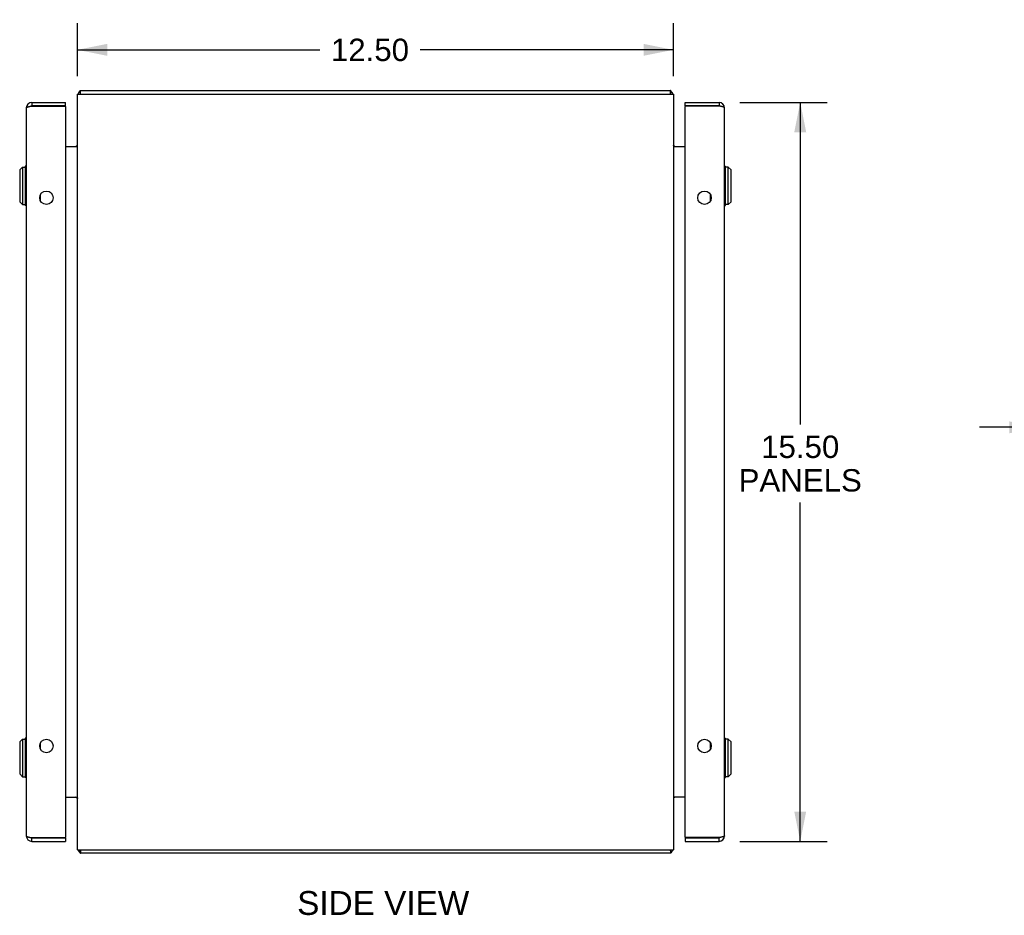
# Model space of a CAD drawing. Header units: inches. Extents: x 0 to 106, y 0 to 69.
# Tile 4 of 5: x 45 to 66, y 25 to 44. Entities that reach past the tile are written whole.
import ezdxf

# ---------------------------------------------------------------- set-up
doc = ezdxf.new("R2010")
doc.units = ezdxf.units.IN
doc.header["$LTSCALE"] = 5.84375
doc.header["$MEASUREMENT"] = 0
doc.layers.get('0').update_dxf_attribs({"linetype": 'CONTINUOUS'})
doc.layers.add('1-ACCESS_PANEL', color=7, linetype='CONTINUOUS')
doc.layers.add('DIMENSIONS', color=7, linetype='CONTINUOUS')
doc.styles.get("Standard").update_dxf_attribs({"font": 'arial.ttf'})
doc.dimstyles.new('DIMSTYLE_1', dxfattribs={"dimtxt": 0.46875, "dimasz": 0.625, "dimexe": 0.09, "dimexo": 0.07, "dimgap": 0.0375, "dimtad": 0, "dimtih": 1, "dimtoh": 1, "dimzin": 4, "dimdsep": 46, "dimtxsty": 'Standard', "dimblk": '_FILLED', "dimblk1": '_FILLED', "dimblk2": '_FILLED', "dimcen": 0.09, "dimazin": 1, "dimtfac": 1, "dimtofl": 0, "dimtmove": 0, "dimatfit": 3, "dimldrblk": '_FILLED', "dimfxl": 1, "dimtolj": 1, "dimtzin": 4, "dimarcsym": 0})

# ---------------------------------------------------------------- blocks, each defined once
blk = doc.blocks.new('_FILLED')
at = {"color": 0, "linetype": 'ByBlock'}
blk.add_solid([(0, 0), (-1, 0.2), (-1, -0.2)], dxfattribs=at)
blk = doc.blocks.new('*D1')
at = {"layer": 'DIMENSIONS', "color": 2, "linetype": 'Continuous'}
for p, q in [((46.668, 42.509), (46.668, 43.623)), ((59.168, 42.509), (59.168, 43.623)), ((46.668, 43.061), (51.75, 43.061)), ((59.168, 43.061), (53.856, 43.061))]:
    blk.add_line(p, q, dxfattribs=at)
at = {"layer": 'DIMENSIONS', "color": 2, "linetype": 'Continuous', "xscale": 0.625, "yscale": 0.625, "zscale": 0.625, "rotation": 180}
blk.add_blockref('_FILLED', (46.668, 43.061), dxfattribs=at)
at = {"layer": 'DIMENSIONS', "color": 2, "linetype": 'Continuous', "xscale": 0.625, "yscale": 0.625, "zscale": 0.625}
blk.add_blockref('_FILLED', (59.168, 43.061), dxfattribs=at)
at = {"layer": 'DIMENSIONS', "color": 2, "linetype": 'Continuous', "insert": (52.803, 43.295), "char_height": 0.4688, "width": 1.63801, "attachment_point": 2, "line_spacing_factor": 0.9}
blk.add_mtext('12.50', dxfattribs=at)
blk = doc.blocks.new('*D4')
at = {"layer": '1-ACCESS_PANEL', "color": 2, "linetype": 'Continuous'}
for p, q in [((66.84, 35.143), (65.59, 35.143)), ((68.34, 35.143), (69.54, 35.143))]:
    blk.add_line(p, q, dxfattribs=at)
at = {"layer": '1-ACCESS_PANEL', "color": 2, "linetype": 'Continuous', "xscale": 0.625, "yscale": 0.625, "zscale": 0.625}
blk.add_blockref('_FILLED', (66.84, 35.143), dxfattribs=at)
at = {"layer": '1-ACCESS_PANEL', "color": 2, "linetype": 'Continuous', "xscale": 0.625, "yscale": 0.625, "zscale": 0.625, "rotation": 180}
blk.add_blockref('_FILLED', (68.34, 35.143), dxfattribs=at)
at = {"layer": '1-ACCESS_PANEL', "color": 2, "linetype": 'Continuous', "insert": (69.775, 35.378), "char_height": 0.4688, "width": 1.27382, "attachment_point": 1, "line_spacing_factor": 0.9}
blk.add_mtext('1.50', dxfattribs=at)
blk = doc.blocks.new('*D11')
at = {"layer": 'DIMENSIONS', "color": 2, "linetype": 'Continuous'}
for p, q in [((60.562, 41.959), (62.391, 41.959)), ((61.828, 41.959), (61.828, 35.204)), ((61.828, 26.459), (61.828, 33.563)), ((60.562, 26.459), (62.391, 26.459))]:
    blk.add_line(p, q, dxfattribs=at)
at = {"layer": 'DIMENSIONS', "color": 2, "linetype": 'Continuous', "xscale": 0.625, "yscale": 0.625, "zscale": 0.625}
for p, rotation in [((61.828, 41.959), 90), ((61.828, 26.459), 270)]:
    blk.add_blockref('_FILLED', p, dxfattribs=dict(at, rotation=rotation))
at = {"layer": 'DIMENSIONS', "color": 2, "linetype": 'Continuous', "insert": (61.828, 34.969), "char_height": 0.4688, "width": 2.579, "attachment_point": 2, "line_spacing_factor": 0.9}
blk.add_mtext('15.50\\PPANELS', dxfattribs=at)

msp = doc.modelspace()

# ---------------------------------------------------------------- linework, layer by layer
at = {"color": 3, "linetype": 'Continuous'}
for p, q in [((46.668, 26.284), (46.668, 42.134)), ((46.668, 42.134), (59.168, 42.134)), ((46.731, 42.209), (59.105, 42.209)), ((59.168, 42.134), (59.168, 26.284)), ((45.711, 41.959), (46.419, 41.959)), ((59.417, 41.959), (60.125, 41.959)), ((45.594, 41.842), (45.594, 26.576)), ((45.644, 41.868), (45.649, 41.869)), ((45.649, 41.869), (45.654, 41.87)), ((45.654, 41.87), (45.659, 41.872)), ((45.659, 41.872), (45.664, 41.873)), ((45.664, 41.873), (45.669, 41.874)), ((45.669, 41.874), (45.675, 41.876)), ((45.675, 41.876), (45.68, 41.877)), ((45.68, 41.877), (45.689, 41.879)), ((45.689, 41.879), (46.415, 41.879)), ((46.419, 41.869), (46.419, 26.549)), ((59.417, 26.549), (59.417, 41.869)), ((60.146, 41.879), (59.42, 41.879)), ((60.155, 41.877), (60.146, 41.879)), ((60.163, 41.875), (60.155, 41.877)), ((60.169, 41.874), (60.163, 41.875)), ((60.174, 41.872), (60.169, 41.874)), ((60.179, 41.871), (60.174, 41.872)), ((60.184, 41.87), (60.179, 41.871)), ((60.242, 26.576), (60.242, 41.842)), ((46.419, 41.034), (46.661, 41.034)), ((59.174, 41.034), (59.417, 41.034)), ((46.419, 27.384), (46.661, 27.384)), ((59.417, 27.384), (59.174, 27.384)), ((45.651, 26.548), (45.656, 26.547)), ((45.656, 26.547), (45.661, 26.545)), ((45.661, 26.545), (45.667, 26.544)), ((45.667, 26.544), (45.672, 26.543)), ((45.672, 26.543), (45.68, 26.541)), ((45.68, 26.541), (45.689, 26.539)), ((45.689, 26.539), (46.415, 26.539)), ((45.711, 26.459), (46.419, 26.459)), ((59.417, 26.459), (60.125, 26.459)), ((60.146, 26.539), (59.42, 26.539)), ((60.155, 26.541), (60.146, 26.539)), ((60.16, 26.542), (60.155, 26.541)), ((60.166, 26.544), (60.16, 26.542)), ((60.171, 26.545), (60.166, 26.544)), ((60.176, 26.546), (60.171, 26.545)), ((60.182, 26.547), (60.176, 26.546)), ((60.187, 26.549), (60.182, 26.547)), ((60.191, 26.55), (60.187, 26.549)), ((46.668, 26.284), (59.168, 26.284)), ((59.105, 26.209), (46.731, 26.209))]:
    msp.add_line(p, q, dxfattribs=at)
at = {"color": 7, "linetype": 'Continuous'}
for p, q in [((46.706, 42.178), (46.731, 42.151)), ((46.731, 42.134), (46.731, 42.209)), ((59.105, 42.134), (59.105, 42.209)), ((59.13, 42.178), (59.105, 42.151)), ((45.711, 41.959), (45.711, 41.884)), ((46.419, 41.884), (46.419, 41.959)), ((59.417, 41.884), (59.417, 41.959)), ((60.125, 41.959), (60.125, 41.884)), ((46.419, 41.884), (45.711, 41.884)), ((60.125, 41.884), (59.417, 41.884)), ((45.515, 40.603), (45.456, 40.544)), ((45.456, 40.544), (45.456, 39.874)), ((45.515, 40.603), (45.515, 39.815)), ((45.515, 40.603), (45.574, 40.603)), ((45.574, 40.622), (45.574, 39.796)), ((45.594, 40.622), (45.574, 40.622)), ((60.242, 40.622), (60.261, 40.622)), ((60.261, 39.796), (60.261, 40.622)), ((60.32, 40.603), (60.261, 40.603)), ((60.32, 39.815), (60.32, 40.603)), ((60.32, 40.603), (60.379, 40.544)), ((60.379, 39.874), (60.379, 40.544)), ((45.515, 39.815), (45.456, 39.874)), ((45.887, 40.015), (45.887, 39.903)), ((59.949, 39.903), (59.949, 40.015)), ((60.32, 39.815), (60.379, 39.874)), ((45.515, 39.815), (45.574, 39.815)), ((45.594, 39.796), (45.574, 39.796)), ((60.242, 39.796), (60.261, 39.796)), ((60.32, 39.815), (60.261, 39.815)), ((45.515, 28.603), (45.456, 28.544)), ((45.456, 28.544), (45.456, 27.874)), ((45.515, 28.603), (45.515, 27.815)), ((45.515, 28.603), (45.574, 28.603)), ((45.574, 28.622), (45.574, 27.796)), ((45.594, 28.622), (45.574, 28.622)), ((45.887, 28.515), (45.887, 28.403)), ((59.949, 28.403), (59.949, 28.515)), ((60.242, 28.622), (60.261, 28.622)), ((60.261, 27.796), (60.261, 28.622)), ((60.32, 28.603), (60.261, 28.603)), ((60.32, 28.603), (60.379, 28.544)), ((60.32, 27.815), (60.32, 28.603)), ((60.379, 27.874), (60.379, 28.544)), ((45.515, 27.815), (45.456, 27.874)), ((45.515, 27.815), (45.574, 27.815)), ((45.594, 27.796), (45.574, 27.796)), ((60.242, 27.796), (60.261, 27.796)), ((60.32, 27.815), (60.261, 27.815)), ((60.32, 27.815), (60.379, 27.874)), ((45.711, 26.459), (45.711, 26.534)), ((45.711, 26.534), (46.419, 26.534)), ((46.419, 26.534), (46.419, 26.459)), ((59.417, 26.534), (60.125, 26.534)), ((59.417, 26.534), (59.417, 26.459)), ((60.125, 26.459), (60.125, 26.534)), ((46.706, 26.24), (46.731, 26.267)), ((46.731, 26.284), (46.731, 26.209)), ((59.105, 26.284), (59.105, 26.209)), ((59.13, 26.24), (59.105, 26.267))]:
    msp.add_line(p, q, dxfattribs=at)
at = {"color": 3, "linetype": 'Continuous'}
for points in [[(46.706, 42.178), (46.707, 42.18), (46.709, 42.181), (46.71, 42.183), (46.711, 42.186), (46.713, 42.188), (46.714, 42.19), (46.716, 42.195)], [(46.716, 42.195), (46.718, 42.197), (46.719, 42.199), (46.72, 42.201), (46.721, 42.203), (46.722, 42.204), (46.724, 42.206), (46.725, 42.207), (46.726, 42.208), (46.728, 42.208), (46.729, 42.209), (46.73, 42.209), (46.731, 42.209)], [(59.121, 42.19), (59.119, 42.195), (59.118, 42.197), (59.116, 42.199), (59.115, 42.201), (59.114, 42.203), (59.113, 42.204), (59.112, 42.206), (59.11, 42.207), (59.109, 42.208), (59.108, 42.208), (59.107, 42.209), (59.106, 42.209), (59.105, 42.209)], [(59.13, 42.178), (59.128, 42.18), (59.127, 42.181), (59.125, 42.183), (59.124, 42.186), (59.123, 42.188), (59.121, 42.19)], [(45.594, 41.842), (45.594, 41.843), (45.594, 41.843), (45.594, 41.844), (45.594, 41.845), (45.595, 41.845), (45.595, 41.846), (45.595, 41.847), (45.596, 41.847), (45.597, 41.848), (45.597, 41.848), (45.598, 41.849), (45.599, 41.85), (45.6, 41.85), (45.601, 41.851), (45.602, 41.852), (45.603, 41.852), (45.604, 41.853), (45.605, 41.854), (45.606, 41.854), (45.608, 41.855), (45.609, 41.856), (45.611, 41.856), (45.612, 41.857), (45.614, 41.858), (45.615, 41.858), (45.617, 41.859), (45.619, 41.86), (45.621, 41.86), (45.622, 41.861), (45.624, 41.862), (45.626, 41.862), (45.628, 41.863), (45.63, 41.864), (45.633, 41.864), (45.635, 41.865), (45.637, 41.866), (45.639, 41.866), (45.642, 41.867), (45.644, 41.868)], [(60.242, 41.842), (60.242, 41.843), (60.241, 41.843), (60.241, 41.844), (60.241, 41.845), (60.241, 41.845), (60.24, 41.846), (60.24, 41.847), (60.239, 41.847), (60.239, 41.848), (60.238, 41.848), (60.237, 41.849), (60.237, 41.85), (60.236, 41.85), (60.235, 41.851), (60.234, 41.852), (60.233, 41.852), (60.231, 41.853), (60.23, 41.854), (60.229, 41.854), (60.228, 41.855), (60.226, 41.856), (60.225, 41.856), (60.223, 41.857), (60.222, 41.858), (60.22, 41.858), (60.218, 41.859), (60.217, 41.86), (60.215, 41.86), (60.213, 41.861), (60.211, 41.862), (60.209, 41.862), (60.207, 41.863), (60.205, 41.864), (60.203, 41.864), (60.201, 41.865), (60.198, 41.866), (60.196, 41.866), (60.194, 41.867), (60.191, 41.868), (60.189, 41.868), (60.184, 41.87)], [(46.661, 41.053), (46.661, 41.053), (46.66, 41.052), (46.66, 41.051), (46.66, 41.051), (46.661, 41.05), (46.661, 41.049), (46.662, 41.047), (46.662, 41.046), (46.663, 41.045), (46.663, 41.045)], [(46.661, 41.034), (46.661, 41.035), (46.66, 41.036), (46.66, 41.037), (46.66, 41.038), (46.661, 41.039), (46.661, 41.04), (46.661, 41.041), (46.662, 41.043), (46.662, 41.044), (46.663, 41.045), (46.663, 41.046), (46.665, 41.049)], [(46.665, 41.049), (46.666, 41.05), (46.666, 41.051)], [(46.666, 41.051), (46.667, 41.052), (46.667, 41.054), (46.667, 41.055), (46.668, 41.056), (46.668, 41.057)], [(59.169, 41.051), (59.169, 41.052), (59.168, 41.054), (59.168, 41.055), (59.168, 41.056), (59.168, 41.057)], [(59.172, 41.046), (59.17, 41.049), (59.17, 41.05), (59.169, 41.051)], [(59.174, 41.053), (59.175, 41.053), (59.175, 41.052), (59.175, 41.051), (59.175, 41.051), (59.175, 41.05), (59.174, 41.049), (59.174, 41.047), (59.173, 41.046), (59.172, 41.045), (59.172, 41.045)], [(59.174, 41.034), (59.175, 41.035), (59.175, 41.036), (59.175, 41.037), (59.175, 41.038), (59.175, 41.039), (59.175, 41.04), (59.174, 41.041), (59.174, 41.043), (59.173, 41.044), (59.172, 41.045), (59.172, 41.046)], [(46.661, 27.384), (46.661, 27.383), (46.66, 27.382), (46.66, 27.381), (46.66, 27.38), (46.661, 27.379), (46.661, 27.378), (46.661, 27.376), (46.662, 27.375), (46.662, 27.374), (46.663, 27.373), (46.663, 27.372)], [(46.661, 27.365), (46.661, 27.365), (46.66, 27.366), (46.66, 27.366), (46.66, 27.367), (46.661, 27.368), (46.661, 27.369), (46.662, 27.37), (46.662, 27.371), (46.663, 27.373), (46.663, 27.373)], [(46.663, 27.372), (46.665, 27.369), (46.666, 27.368), (46.666, 27.367)], [(46.666, 27.367), (46.667, 27.365), (46.667, 27.364), (46.667, 27.363), (46.668, 27.362), (46.668, 27.361)], [(59.169, 27.367), (59.169, 27.365), (59.168, 27.364), (59.168, 27.363), (59.168, 27.362), (59.168, 27.361)], [(59.17, 27.369), (59.17, 27.368), (59.169, 27.367)], [(59.174, 27.384), (59.175, 27.383), (59.175, 27.382), (59.175, 27.381), (59.175, 27.38), (59.175, 27.379), (59.175, 27.378), (59.174, 27.376), (59.174, 27.375), (59.173, 27.374), (59.172, 27.373), (59.172, 27.372), (59.17, 27.369)], [(59.174, 27.365), (59.175, 27.365), (59.175, 27.366), (59.175, 27.366), (59.175, 27.367), (59.175, 27.368), (59.174, 27.369), (59.174, 27.37), (59.173, 27.371), (59.172, 27.373), (59.172, 27.373)], [(45.594, 26.576), (45.594, 26.575), (45.594, 26.575), (45.594, 26.574), (45.594, 26.573), (45.595, 26.573), (45.595, 26.572), (45.595, 26.571), (45.596, 26.571), (45.597, 26.57), (45.597, 26.569), (45.598, 26.569), (45.599, 26.568), (45.6, 26.567), (45.601, 26.567), (45.602, 26.566), (45.603, 26.565), (45.604, 26.565), (45.605, 26.564), (45.606, 26.563), (45.608, 26.563), (45.609, 26.562), (45.611, 26.561), (45.612, 26.561), (45.614, 26.56), (45.615, 26.559), (45.617, 26.559), (45.619, 26.558), (45.621, 26.557), (45.622, 26.557), (45.624, 26.556), (45.626, 26.555), (45.628, 26.555), (45.63, 26.554), (45.633, 26.553), (45.635, 26.553), (45.637, 26.552), (45.639, 26.551), (45.642, 26.551), (45.644, 26.55), (45.646, 26.549), (45.651, 26.548)], [(60.242, 26.576), (60.242, 26.575), (60.241, 26.575), (60.241, 26.574), (60.241, 26.573), (60.241, 26.573), (60.24, 26.572), (60.24, 26.571), (60.239, 26.571), (60.239, 26.57), (60.238, 26.569), (60.237, 26.569), (60.237, 26.568), (60.236, 26.567), (60.235, 26.567), (60.234, 26.566), (60.233, 26.565), (60.231, 26.565), (60.23, 26.564), (60.229, 26.563), (60.228, 26.563), (60.226, 26.562), (60.225, 26.561), (60.223, 26.561), (60.222, 26.56), (60.22, 26.559), (60.218, 26.559), (60.217, 26.558), (60.215, 26.557), (60.213, 26.557), (60.211, 26.556), (60.209, 26.555), (60.207, 26.555), (60.205, 26.554), (60.203, 26.553), (60.201, 26.553), (60.198, 26.552), (60.196, 26.551), (60.194, 26.551), (60.191, 26.55)], [(46.706, 26.24), (46.707, 26.238), (46.709, 26.236), (46.71, 26.234), (46.711, 26.232), (46.713, 26.23), (46.714, 26.228)], [(59.13, 26.24), (59.128, 26.238), (59.127, 26.236), (59.125, 26.234), (59.124, 26.232), (59.123, 26.23), (59.121, 26.228), (59.119, 26.223)], [(46.714, 26.228), (46.716, 26.223), (46.718, 26.221), (46.719, 26.219), (46.72, 26.217), (46.721, 26.215), (46.722, 26.214), (46.724, 26.212), (46.725, 26.211), (46.726, 26.21), (46.728, 26.21), (46.729, 26.209), (46.73, 26.209), (46.731, 26.209)], [(59.119, 26.223), (59.118, 26.221), (59.116, 26.219), (59.115, 26.217), (59.114, 26.215), (59.113, 26.214), (59.112, 26.212), (59.11, 26.211), (59.109, 26.21), (59.108, 26.21), (59.107, 26.209), (59.106, 26.209), (59.105, 26.209)]]:
    msp.add_lwpolyline(points, dxfattribs=at)
for centre in [(46.016, 39.959), (59.82, 39.959), (46.016, 28.459), (59.82, 28.459)]:
    msp.add_circle(centre, 0.141, dxfattribs=at)
for centre, radius, start, end in [((46.785, 42.092), 0.117, 132.5569, 158.9578), ((59.051, 42.092), 0.117, 21.0422, 47.4431), ((45.711, 41.842), 0.117, 90, 180), ((60.125, 41.842), 0.117, 0, 90), ((46.404, 41.869), 0.015, 0, 41.8103), ((59.432, 41.869), 0.015, 138.1897, 180), ((46.626, 41.076), 0.042, 270, 360), ((59.21, 41.076), 0.042, 180, 270), ((46.626, 27.342), 0.042, 0, 90), ((59.21, 27.342), 0.042, 90, 180), ((45.711, 26.576), 0.117, 180, 270), ((46.404, 26.549), 0.015, 318.1897, 360), ((59.432, 26.549), 0.015, 180, 221.8103), ((60.125, 26.576), 0.117, 270, 360), ((46.785, 26.326), 0.117, 201.0422, 227.4431), ((59.051, 26.326), 0.117, 312.5569, 338.9578)]:
    msp.add_arc(centre, radius, start, end, dxfattribs=at)
at = {"color": 7, "linetype": 'Continuous'}
for centre, start, end in [((45.711, 41.842), 90, 118.2363), ((60.125, 41.842), 61.7636, 90), ((45.711, 26.576), 241.7636, 270), ((60.125, 26.576), 270, 298.2363)]:
    msp.add_arc(centre, 0.042, start, end, dxfattribs=at)

# ---------------------------------------------------------------- texts
at = {"layer": 'DIMENSIONS', "color": 2, "linetype": 'Continuous', "insert": (53.081, 25.416), "char_height": 0.5, "width": 3.60037, "attachment_point": 2, "line_spacing_factor": 0.9}
msp.add_mtext('SIDE VIEW', dxfattribs=at)

# ---------------------------------------------------------------- dimensions: what is measured, and where the dimension line sits
at = {"layer": '1-ACCESS_PANEL', "color": 2, "linetype": 'Continuous'}
dim = msp.add_linear_dim(base=(68.34, 35.143), p1=(66.84, 26.549), p2=(68.34, 29.74), dimstyle='DIMSTYLE_1', dxfattribs=at)
dim.commit()
dim.dimension.update_dxf_attribs({"geometry": '*D4', "text_midpoint": (70.432, 35.141), "dimtype": 160})
at = {"layer": 'DIMENSIONS', "color": 2, "linetype": 'Continuous'}
dim = msp.add_linear_dim(base=(46.668, 43.061), p1=(59.168, 43.693), p2=(46.668, 43.693), angle=180, dimstyle='DIMSTYLE_1', dxfattribs=at)
dim.commit()
dim.dimension.update_dxf_attribs({"geometry": '*D1', "text_midpoint": (52.823, 43.058), "dimtype": 160})
dim = msp.add_linear_dim(base=(61.828, 26.459), p1=(60.492, 41.959), p2=(60.492, 26.459), angle=270, text='<>\\PPANELS', dimstyle='DIMSTYLE_1', dxfattribs=at)
dim.commit()
dim.dimension.update_dxf_attribs({"geometry": '*D11', "text_midpoint": (61.828, 34.383), "dimtype": 160})

doc.saveas('drawing.dxf')
